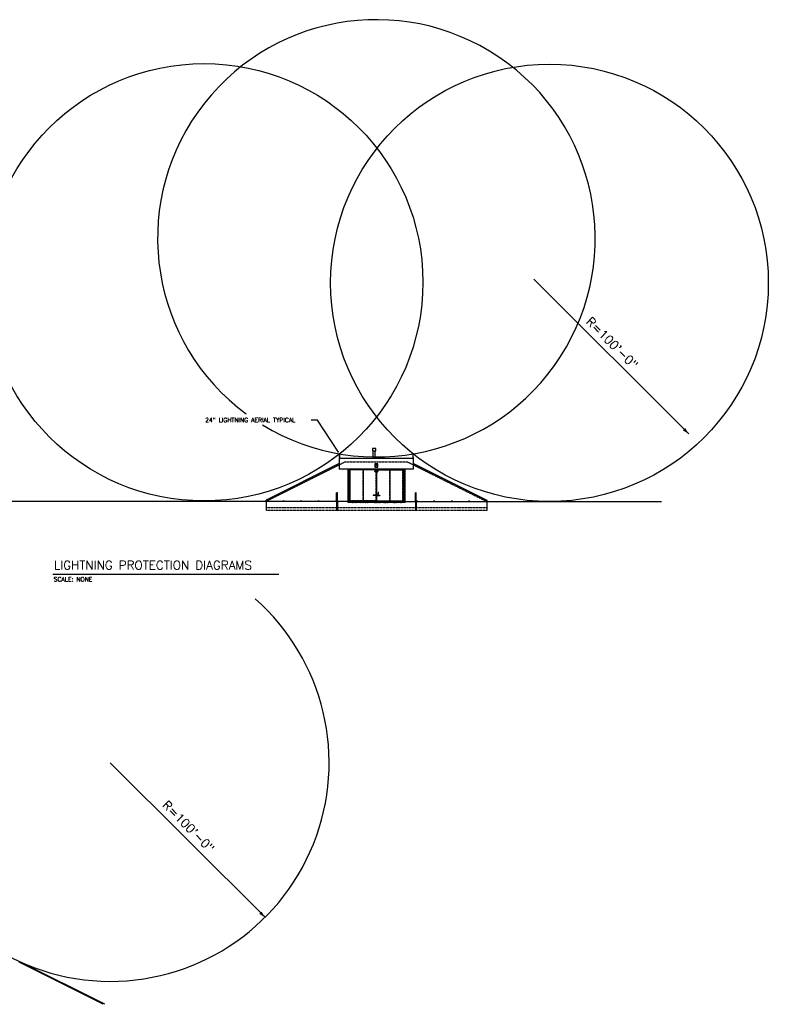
# Model space of a CAD drawing. Extents: x -4421 to 2898, y -5608 to -196.
# Tile 2 of 2: x -1207 to 2898, y -5600 to -196. Entities that reach past the tile are written whole.
import ezdxf

# ---------------------------------------------------------------- set-up
doc = ezdxf.new("R2010")
doc.units = 0
doc.header["$MEASUREMENT"] = 0
for name, pattern in [('DASHED', [0.75, 0.5, -0.25]), ('HIDDEN', [0.375, 0.25, -0.125]), ('HIDDEN2', [0.1875, 0.125, -0.0625])]:
    doc.linetypes.add(name, pattern=pattern)
doc.layers.get('0').update_dxf_attribs({"linetype": 'CONTINUOUS'})
for name, color, linetype in [('A-ANNO-DIMS', 2, 'CONTINUOUS'), ('A-ELEV-DASH', 4, 'DASHED'), ('A-ELEV-HID2', 8, 'HIDDEN2'), ('A-ELEV-HIDD', 4, 'HIDDEN'), ('A-ELEV-LW05', 8, 'CONTINUOUS'), ('A-ELEV-LW10', 4, 'CONTINUOUS'), ('A-ELEV-LW15', 4, 'CONTINUOUS'), ('A-ELEV-LW20', 1, 'CONTINUOUS'), ('BUSHINGS', 6, 'CONTINUOUS'), ('COM-HATCH', 2, 'CONTINUOUS'), ('COM-PR-GRADE', 1, 'CONTINUOUS'), ('DIMS', 1, 'CONTINUOUS'), ('g-anno-text', 7, 'CONTINUOUS'), ('HANDLE', 7, 'CONTINUOUS'), ('LEVER', 7, 'CONTINUOUS'), ('m-hvac-sdct', 7, 'CONTINUOUS'), ('S-ANNO-TEXT-LW10', 6, 'CONTINUOUS'), ('S-ANNO-TEXT-LW20', 1, 'CONTINUOUS'), ('S-ANNO-TEXT-LW28', 7, 'CONTINUOUS'), ('STOP', 4, 'CONTINUOUS')]:
    doc.layers.add(name, color=color, linetype=linetype)
doc.styles.add('SIMPLEX', font='simplex.shx')
doc.styles.get("Standard").update_dxf_attribs({"font": 'simplex.shx', "height": 0.2})

# ---------------------------------------------------------------- blocks, each defined once
blk = doc.blocks.new('E10114')
blk.add_solid([(0, 3), (0, -3), (12, 0)])

msp = doc.modelspace()

# ---------------------------------------------------------------- hatches: boundary and pattern name
at = {"layer": 'A-ELEV-LW05'}
h = msp.add_hatch(dxfattribs=at)
h.set_pattern_fill('AR-CONC', color=256, scale=2, style=0)
h.set_pattern_definition([(50, (896.733, -5811.744), (14.345204, -1.255043), [1.5, -16.5]), (355, (896.733, -5811.744), (-2.77503, 15.04384), [1.2, -13.2]), (100.4514, (897.929, -5811.849), (11.57019, 13.78879), [1.274804, -14.02284]), (46.1842, (896.733, -5807.744), (21.34482, -3.31038), [2.25, -24.75]), (96.6356, (898.512, -5808.02), (18.69325, 19.48236), [1.9122, -21.03426]), (351.1842, (896.733, -5807.744), (18.69324, 19.48237), [1.8, -19.8]), (21, (898.733, -5808.744), (11.93814, -8.05238), [1.5, -16.5]), (326, (898.733, -5808.744), (4.86631, 14.503), [1.2, -13.2]), (71.4514, (899.728, -5809.415), (16.80445, 6.45061), [1.274804, -14.02284]), (37.5, (896.7333, -5811.744), (0.243197, 6.657877), [0, -13.04, 0, -13.4, 0, -13.25]), (7.5, (896.733, -5811.744), (5.26139, 7.888234), [0, -7.64, 0, -12.74, 0, -5.05]), (327.5, (892.273, -5811.744), (10.676449, -0.451097), [0, -5, 0, -15.6, 0, -20.7]), (317.5, (890.273, -5811.744), (11.663723, 2.0021), [0, -6.5, 0, -10.36, 0, -14.7])])
h.paths.add_polyline_path([(905.1, -2846), (905.1, -2839), (781.2, -2839), (781.2, -2846)])
h.paths.add_polyline_path([(593.1, -2839), (593.1, -2846), (781.2, -2846), (781.2, -2839)])

# ---------------------------------------------------------------- linework, layer by layer
at = {"layer": 'A-ANNO-DIMS'}
msp.add_line((748.7, -2839), (749.5, -2839), dxfattribs=at)
at = {"layer": 'A-ELEV-DASH', "ltscale": 2}
for p, q in [((578.1, -2623), (144.1, -2840)), ((578.1, -2623), (920.1, -2623)), ((920.1, -2623), (1354.1, -2840)), ((1354.1, -2875), (144.1, -2875)), ((1354.1, -2889), (144.1, -2889))]:
    msp.add_line(p, q, dxfattribs=at)
at = {"layer": 'A-ELEV-HID2', "ltscale": 24}
for p, q in [((530.6, -2840), (530.6, -2888)), ((535.6, -2840), (535.6, -2888)), ((962.6, -2840), (962.6, -2888)), ((967.6, -2840), (967.6, -2888)), ((530.6, -2888), (535.6, -2888)), ((967.6, -2888), (962.6, -2888))]:
    msp.add_line(p, q, dxfattribs=at)
at = {"layer": 'A-ELEV-HIDD'}
for p, q in [((603.7, -2666), (604.8, -2667.1)), ((604, -2666), (605, -2667)), ((604.8, -2836.8), (604.8, -2667.1)), ((674.8, -2667), (605, -2667)), ((674.8, -2667), (674.8, -2837)), ((676.8, -2667), (676.8, -2837)), ((746.7, -2667), (676.8, -2667)), ((746.7, -2667), (747.7, -2666)), ((746.8, -2667.1), (748, -2666)), ((746.8, -2836.8), (746.8, -2667.1)), ((751.3, -2667.1), (750.2, -2666)), ((751.5, -2667), (750.5, -2666)), ((751.3, -2836.8), (751.3, -2667.1)), ((751.5, -2667), (821.3, -2667)), ((821.3, -2667), (821.3, -2837)), ((823.3, -2667), (823.3, -2837)), ((823.3, -2667), (893.2, -2667)), ((894.2, -2666), (893.2, -2667)), ((894.5, -2666), (893.3, -2667.1)), ((893.3, -2836.8), (893.3, -2667.1)), ((603.7, -2838), (604.8, -2836.8)), ((604, -2838), (605, -2837)), ((674.8, -2837), (605, -2837)), ((746.7, -2837), (676.8, -2837)), ((746.7, -2837), (747.7, -2838)), ((746.8, -2836.8), (748, -2838)), ((751.3, -2836.8), (750.2, -2838)), ((751.5, -2837), (750.5, -2838)), ((751.5, -2837), (821.3, -2837)), ((823.3, -2837), (893.2, -2837)), ((894.2, -2838), (893.2, -2837)), ((894.5, -2838), (893.3, -2836.8))]:
    msp.add_line(p, q, dxfattribs=at)
at = {"layer": 'A-ELEV-LW10'}
for p, q in [((741.6, -2640.5), (756.6, -2640.5)), ((530.6, -2793.6), (535.6, -2793.6)), ((530.6, -2840), (530.6, -2793.6)), ((535.6, -2840), (535.6, -2793.6)), ((967.6, -2793.6), (962.6, -2793.6)), ((962.6, -2840), (962.6, -2793.6)), ((967.6, -2840), (967.6, -2793.6)), ((144.1, -2840), (144.1, -2889)), ((1354.1, -2840), (1354.1, -2889))]:
    msp.add_line(p, q, dxfattribs=at)
for points in [[(740.6, -2651.5), (757.6, -2651.5), (757.6, -2634.5), (740.6, -2634.5)], [(741.6, -2650.5), (756.6, -2650.5), (756.6, -2635.5), (741.6, -2635.5)]]:
    msp.add_lwpolyline(points, close=True, dxfattribs=at)
for centre in [(240.1, -2836.7), (336.1, -2836.7), (432.1, -2836.7), (528.1, -2836.7), (970.1, -2836.7), (1066.1, -2836.7), (1162.1, -2836.7), (1258.1, -2836.7)]:
    msp.add_circle(centre, 1, dxfattribs=at)
for centre in [(533.1, -2794.7), (965.1, -2794.7)]:
    msp.add_arc(centre, 2.71, 22.6199, 157.3801, dxfattribs=at)
at = {"layer": 'A-ELEV-LW15'}
for p, q in [((732.1, -2603), (732.1, -2562.3)), ((742.1, -2603), (742.1, -2562.3)), ((545.1, -2632.7), (144.1, -2833.2)), ((545.1, -2603), (545.1, -2663)), ((545.1, -2603), (953.1, -2603)), ((953.1, -2663), (953.1, -2603)), ((953.1, -2632.7), (1354.1, -2833.2)), ((953.1, -2663), (545.1, -2663)), ((593.1, -2663), (593.1, -2839)), ((599.1, -2663), (599.1, -2839)), ((602.8, -2838.8), (602.8, -2665.1)), ((602.8, -2665.1), (603.7, -2666)), ((602.8, -2669.2), (602.8, -2678.2)), ((602.8, -2680.2), (602.8, -2669.2)), ((602.8, -2669.2), (602.8, -2678.2)), ((603, -2665), (604, -2666)), ((748.7, -2665), (603, -2665)), ((675.6, -2666), (603.6, -2666)), ((603.6, -2666), (603.6, -2838)), ((675.6, -2666), (675.6, -2838)), ((676.1, -2666), (676.1, -2838)), ((748.1, -2666), (676.1, -2666)), ((747.7, -2666), (748.7, -2665)), ((748.8, -2665.1), (748, -2666)), ((748.1, -2666), (748.1, -2838)), ((748.8, -2838.8), (748.8, -2665.1)), ((749.3, -2838.8), (749.3, -2665.1)), ((749.3, -2665.1), (750.2, -2666)), ((750.5, -2666), (749.5, -2665)), ((749.5, -2665), (895.2, -2665)), ((750.1, -2666), (822.1, -2666)), ((750.1, -2666), (750.1, -2838)), ((822.1, -2666), (822.1, -2838)), ((822.6, -2666), (822.6, -2838)), ((822.6, -2666), (894.6, -2666)), ((895.2, -2665), (894.2, -2666)), ((895.3, -2665.1), (894.5, -2666)), ((894.6, -2666), (894.6, -2838)), ((895.3, -2838.8), (895.3, -2665.1)), ((895.3, -2669.2), (895.3, -2678.2)), ((895.3, -2669.2), (895.3, -2678.2)), ((895.3, -2680.2), (895.3, -2669.2)), ((895.3, -2679.2), (895.3, -2680.2)), ((895.3, -2679.2), (895.3, -2680.2)), ((899.1, -2663), (899.1, -2839)), ((905.1, -2663), (905.1, -2839)), ((602.8, -2741.2), (602.8, -2750.2)), ((895.3, -2705.2), (895.3, -2714.2)), ((895.3, -2741.2), (895.3, -2750.2)), ((602.8, -2777.2), (602.8, -2786.2)), ((895.3, -2777.2), (895.3, -2786.2)), ((144.1, -2840), (-1270.3, -2840)), ((144.1, -2840), (144.1, -2833.2)), ((593.1, -2840), (144.1, -2840)), ((748.7, -2839), (603, -2839)), ((675.6, -2838), (603.6, -2838)), ((748.1, -2838), (676.1, -2838)), ((747.7, -2838), (748.7, -2839)), ((748, -2838), (748.8, -2838.8)), ((750.2, -2838), (749.3, -2838.8)), ((750.5, -2838), (749.5, -2839)), ((749.5, -2839), (895.2, -2839)), ((750.1, -2838), (822.1, -2838)), ((822.6, -2838), (894.6, -2838)), ((895.3, -2813.2), (895.3, -2822.2)), ((905.1, -2840), (1354.1, -2840)), ((1354.1, -2833.2), (1354.1, -2840)), ((1354.1, -2840), (2312.5, -2840))]:
    msp.add_line(p, q, dxfattribs=at)
msp.add_lwpolyline([(728.1, -2562.3), (746.1, -2562.3), (746.1, -2550.3), (728.1, -2550.3)], close=True, dxfattribs=at)
at = {"layer": 'A-ELEV-LW20'}
for p, q in [((593.1, -2839), (593.1, -2846)), ((905.1, -2839), (593.1, -2839)), ((905.1, -2846), (593.1, -2846)), ((905.1, -2839), (905.1, -2846))]:
    msp.add_line(p, q, dxfattribs=at)
at = {"layer": 'BUSHINGS', "ltscale": 10}
for p, q in [((760.7, -2793, 1.4), (761.5, -2793, 1.4)), ((760.7, -2793.1, 1.4), (761.5, -2793.1, 1.4))]:
    msp.add_line(p, q, dxfattribs=at)
for centre, radius, start, end in [((758.1, -2795.4, 1.4), 1.42, 82.9627, 270.936), ((759.1, -2798.6, 1.4), 1.77, 123.1462, 56.8538), ((758.1, -2795.4, 1.4), 0.621, 77.8056, 276.0932), ((760, -2793.1, 1.4), 1.42, 3.7269, 144.6726), ((760, -2793.1, 1.4), 0.621, 8.5441, 114.9535), ((760, -2793.1, 1.4), 0.621, 252.0261, 351.4559), ((760, -2793.1, 1.4), 1.42, 264.0201, 356.2731)]:
    msp.add_arc(centre, radius, start, end, dxfattribs=at)
at = {"layer": 'COM-HATCH'}
for p, q in [((546.9, -2598.9), (546.9, -2579.7)), ((548.3, -2598.9), (548.3, -2579.7)), ((949.7, -2598.9), (949.7, -2579.7)), ((951.1, -2598.9), (951.1, -2579.7))]:
    msp.add_line(p, q, dxfattribs=at)
at = {"layer": 'COM-HATCH', "linetype": 'Continuous'}
msp.add_line((-749.2, -5600.1, 0.2), (-1210.3, -5369.5, 0.2), dxfattribs=at)
at = {"layer": 'COM-HATCH'}
for points in [[(546.2, -2603), (549, -2603), (549, -2598.9), (546.2, -2598.9)], [(949.1, -2603), (951.8, -2603), (951.8, -2598.9), (949.1, -2598.9)]]:
    msp.add_lwpolyline(points, close=True, dxfattribs=at)
for centre in [(547.6, -2579.7), (950.4, -2579.7)]:
    msp.add_arc(centre, 0.708, 0, 180, dxfattribs=at)
at = {"layer": 'COM-PR-GRADE', "linetype": 'Continuous'}
msp.add_line((-741.1, -5600.1, 0.2), (-1207, -5367.1, 0.2), dxfattribs=at)
at = {"layer": 'DIMS'}
for p, q in [((758.6, -2798.6, 1.4), (759.6, -2798.6, 1.4)), ((759.1, -2799.1, 1.4), (759.1, -2798.1, 1.4))]:
    msp.add_line(p, q, dxfattribs=at)
at = {"layer": 'g-anno-text'}
for p, q in [((1613, -1620.5), (2461.5, -2469)), ((-710.2, -4274, 0.2), (138.3, -5122.6, 0.2))]:
    msp.add_line(p, q, dxfattribs=at)
for centre in [(-196.2, -1637.3), (1698.1, -1640.3)]:
    msp.add_circle(centre, 1200, dxfattribs=at)
for centre, start, end in [((749.2, -1396), 238.6065, 233.4411), ((-710.2, -4274, 0.2), 126.662, 48.6046)]:
    msp.add_arc(centre, 1200, start, end, dxfattribs=at)
at = {"layer": 'HANDLE'}
for p, q in [((747.5, -2805.9), (730.7, -2805.9)), ((730.7, -2805.9), (730.7, -2806.9)), ((747.5, -2806.9), (730.7, -2806.9)), ((734.1, -2805.9), (734.1, -2806.9)), ((744.1, -2805.9), (744.1, -2806.9)), ((747.5, -2805.9), (747.5, -2806.9)), ((750.7, -2805.9), (750.7, -2806.9)), ((750.7, -2805.9), (767.4, -2805.9)), ((750.7, -2806.9), (767.4, -2806.9)), ((754, -2805.9), (754, -2806.9)), ((764.1, -2805.9), (764.1, -2806.9)), ((767.4, -2805.9), (767.4, -2806.9))]:
    msp.add_line(p, q, dxfattribs=at)
at = {"layer": 'LEVER', "elevation": 1.4}
msp.add_lwpolyline([(758, -2798.1, 1.645046), (760.1, -2798.1), (759.8, -2792.6, 0.398704), (759.4, -2792.2), (759.1, -2792.2), (758.7, -2792.2, 0.398704), (758.3, -2792.6)], format="xyb", close=True, dxfattribs=at)
at = {"layer": 'LEVER'}
for centre, radius in [((758.5, -2798.9, 1.4), 0.343), ((759.1, -2797.9, 1.4), 0.343), ((759.1, -2798.6, 1.4), 0.305), ((759.6, -2798.9, 1.4), 0.343)]:
    msp.add_circle(centre, radius, dxfattribs=at)
at = {"layer": 'S-ANNO-TEXT-LW10'}
for p, q in [((425.9, -2393.5), (392, -2393.5)), ((540.7, -2570.4), (425.9, -2393.5))]:
    msp.add_line(p, q, dxfattribs=at)
msp.add_solid([(535.9, -2556.3), (529.8, -2560.2), (544.6, -2576.4)], dxfattribs=at)
at = {"layer": 'S-ANNO-TEXT-LW20'}
msp.add_line((-1024.7, -3239.3), (214.8, -3239.3), dxfattribs=at)
at = {"layer": 'STOP'}
for p, q in [((741.3, -2672.6), (740.9, -2672.9)), ((740.9, -2676.5), (740.9, -2672.9)), ((740.9, -2676.5), (741.3, -2676.8)), ((744.8, -2672.6), (741.3, -2672.6)), ((744.8, -2676.8), (741.3, -2676.8)), ((745.2, -2672.9), (744.8, -2672.6)), ((744.8, -2676.8), (745.2, -2676.5)), ((745.2, -2676.5), (745.2, -2672.9)), ((753, -2672.9), (753.3, -2672.6)), ((753, -2676.5), (753, -2672.9)), ((753.3, -2676.8), (753, -2676.5)), ((753.3, -2672.6), (756.9, -2672.6)), ((753.3, -2676.8), (756.9, -2676.8)), ((756.9, -2672.6), (757.2, -2672.9)), ((757.2, -2676.5), (756.9, -2676.8)), ((757.2, -2676.5), (757.2, -2672.9))]:
    msp.add_line(p, q, dxfattribs=at)
at = {"layer": 'STOP', "linetype": 'HIDDEN'}
for p, q in [((741.6, -2675.6), (741.6, -2673.8)), ((742, -2675.6), (742, -2673.8)), ((743.9, -2673.3), (742.2, -2673.3)), ((744, -2673.6), (742.2, -2673.6)), ((744, -2675.8), (742.2, -2675.8)), ((743.9, -2676.1), (742.2, -2676.1)), ((744.1, -2675.6), (744.1, -2673.8)), ((744.5, -2675.6), (744.5, -2673.8)), ((753.7, -2675.6), (753.7, -2673.8)), ((754, -2675.6), (754, -2673.8)), ((754.2, -2673.3), (756, -2673.3)), ((754.2, -2673.6), (756, -2673.6)), ((754.2, -2675.8), (756, -2675.8)), ((754.2, -2676.1), (756, -2676.1)), ((756.2, -2675.6), (756.2, -2673.8)), ((756.5, -2675.6), (756.5, -2673.8))]:
    msp.add_line(p, q, dxfattribs=at)
for centre, radius, start, end in [((742.2, -2673.8), 0.539, 90, 180), ((742.2, -2675.6), 0.539, 180, 270), ((742.2, -2673.8), 0.177, 90, 180), ((742.2, -2675.6), 0.177, 180, 270), ((743.9, -2673.8), 0.539, 0, 90), ((743.9, -2675.6), 0.539, 270, 0), ((744, -2673.8), 0.177, 0, 90), ((744, -2675.6), 0.177, 270, 0), ((754.2, -2673.8), 0.539, 90, 180), ((754.2, -2675.6), 0.539, 180, 270), ((754.2, -2673.8), 0.177, 90, 180), ((754.2, -2675.6), 0.177, 180, 270), ((756, -2673.8), 0.539, 0, 90), ((756, -2673.8), 0.177, 0, 90), ((756, -2675.6), 0.177, 270, 0), ((756, -2675.6), 0.539, 270, 0)]:
    msp.add_arc(centre, radius, start, end, dxfattribs=at)

# ---------------------------------------------------------------- block references
at = {"layer": 'm-hvac-sdct', "xscale": 3, "yscale": 3, "zscale": 3, "rotation": 315}
for p in [(2436.1, -2443.5), (112.9, -5097.1, 0.2)]:
    msp.add_blockref('E10114', p, dxfattribs=at)

# ---------------------------------------------------------------- texts
at = {"layer": 'S-ANNO-TEXT-LW10', "style": 'SIMPLEX'}
for s, p in [('24" LIGHTNING AERIAL TYPICAL', (-190, -2405.4)), ('SCALE: NONE', (-1020.5, -3279.3))]:
    msp.add_text(s, height=24, dxfattribs=at).set_placement(p)
at = {"layer": 'S-ANNO-TEXT-LW28'}
for p in [(1894.7, -1857.3, -0.2), (-428.5, -4510.8)]:
    msp.add_text('R=100\'-0"', height=48, rotation=315, dxfattribs=at).set_placement(p)
msp.add_text('LIGHTNING PROTECTION DIAGRAMS', height=48, dxfattribs=at).set_placement((-1019.9, -3214))

doc.saveas('drawing.dxf')
